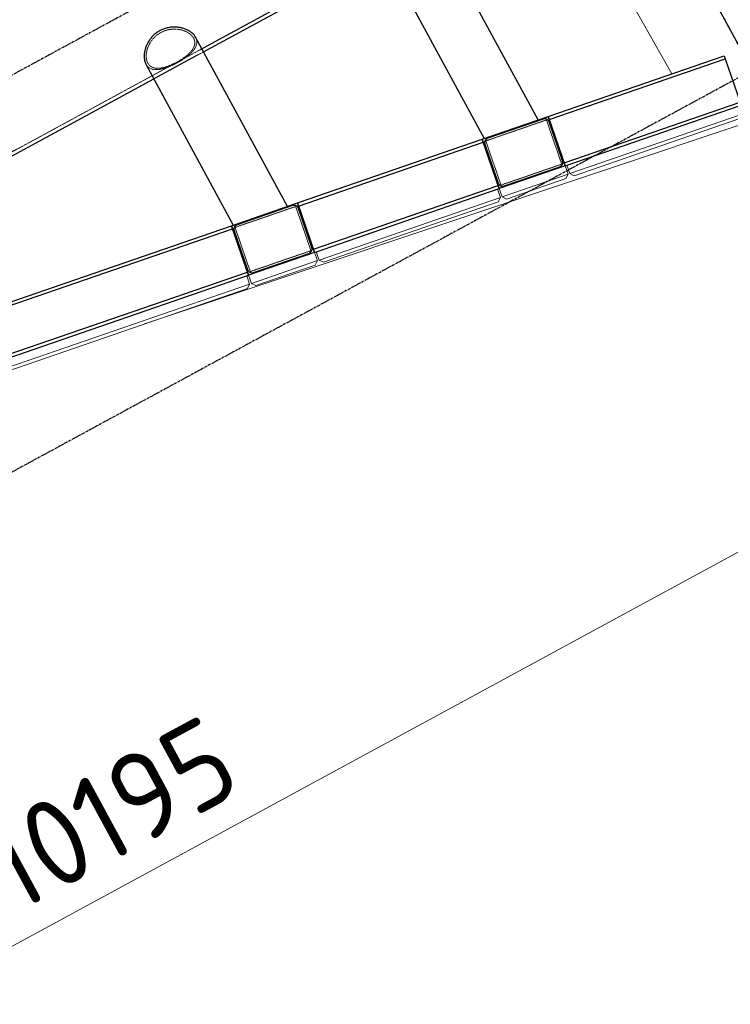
# Model space of a CAD drawing. Header units: millimetres. Extents: x 1069 to 250059, y -65909 to 70891.
# Tile 18 of 109: x 80057 to 84131, y -10234 to -4589. Entities that reach past the tile are written whole.
import ezdxf

# ---------------------------------------------------------------- set-up
doc = ezdxf.new("R2010")
doc.units = ezdxf.units.MM
doc.linetypes.add('Grid Line', pattern=[22.225, 12.7, -3.175, 3.175, -3.175])
doc.linetypes.add('XX-HIDDEN', pattern=[4, 2, -2])
for name, color, linetype, lineweight in [('B-WE-KW-KUNSTWERK-GV', 5, 'Continuous', 18), ('B-WE-VH-VERHARDING_BETON-GV', 252, 'Continuous', 18), ('iw-bs-remmingwerk', 213, 'Continuous', 18), ('N-CO-BC-BETONVORM-G', 50, 'Continuous', 25), ('N-CO-BC-BETONVORM-G-2', 50, 'XX-HIDDEN', 18), ('N-CO-BC-BETONVORM-GN', 10, 'XX-HIDDEN', 18), ('N-CO-KC-KUNSTSTOFVORM-G', 7, 'Continuous', 13), ('N-CO-SC-STAALVORM-G', 10, 'Continuous', 25), ('X-XX-AL-M', 7, 'Continuous', 18), ('X-XX-AL-M-200', 7, 'Continuous', 18), ('X_XX_AL_STRAMIENLIJN_G-1', 7, 'Grid Line', 25), ('XR-463688-BGT_Blauwverlaat_dwg-1', 240, 'Continuous', 13), ('XR-463688-Blauwverlaat_Remmingswerken_dwg-1', 213, 'Continuous', 18)]:
    doc.layers.add(name, color=color, linetype=linetype, lineweight=lineweight)
doc.styles.add('NLCS-ISO_3', font='NLCS-ISO.ttf', dxfattribs={"height": 500})
doc.dimstyles.new('2_5_NLCS_diagonal', dxfattribs={"dimscale": 304.8, "dimtxt": 501.377484, "dimasz": 1.312336, "dimexe": 1.968504, "dimexo": 0.0625, "dimgap": 0, "dimtad": 1, "dimdec": 0, "dimzin": 0, "dimdsep": 46, "dimtxsty": 'NLCS-ISO_3', "dimblk1": 'OBLIQUE', "dimblk2": 'OBLIQUE', "dimsah": 1, "dimcen": 0.09, "dimdle": 1.312336, "dimazin": 0, "dimtfac": 1, "dimtdec": 4, "dimtix": 1, "dimtmove": 0, "dimatfit": 3, "dimfxl": 1.968504, "dimfxlon": 1, "dimtvp": 1, "dimtolj": 1, "dimtzin": 0, "dimarcsym": 2})

# ---------------------------------------------------------------- blocks, each defined once
blk = doc.blocks.new('XR-463688-Blauwverlaat_Remmingswerken_dwg-3327467-N_A_P_ Copy 1')
at = {"layer": 'iw-bs-remmingwerk'}
blk.add_line((-2247.3, 5997.5), (1399.1, 7217.3), dxfattribs=at)
blk = doc.blocks.new('GM_Tussenpijler - GM_Tussenpijler-3410576-N_A_P_ Copy 1')
at = {"layer": 'N-CO-BC-BETONVORM-G'}
blk.add_line((-5389.4, -1364), (-3481.1, -4879.3), dxfattribs=at)
blk = doc.blocks.new('GM_afdekklepje - GM_afdekklepje-3582460-N_A_P_ Copy 1')
at = {"layer": 'N-CO-SC-STAALVORM-G'}
for p, q in [((-195, 118), (-195, -118)), ((168, 145), (-168, 145)), ((195, -118), (195, 118)), ((-168, -145), (168, -145))]:
    blk.add_line(p, q, dxfattribs=at)
for centre, start, end in [((-168, 118), 90, 180), ((168, 118), 360, 90), ((-168, -118), 180, 270), ((168, -118), 270, 360)]:
    blk.add_arc(centre, 27, start, end, dxfattribs=at)
blk = doc.blocks.new('GM_Hakorit_3820 - GM_Hakorit_3820-3593615-N_A_P_ Copy 1')
at = {"layer": 'N-CO-KC-KUNSTSTOFVORM-G'}
for p, q in [((-200, 0), (-200, -50)), ((200, -50), (200, 0)), ((-200, -50), (200, -50)), ((-180, -70), (-200, -50)), ((200, -50), (180, -70)), ((180, -70), (-180, -70))]:
    blk.add_line(p, q, dxfattribs=at)
blk = doc.blocks.new('GM_Hakorit_2850 - GM_Hakorit_2850-3594086-N_A_P_ Copy 1')
at = {"layer": 'N-CO-KC-KUNSTSTOFVORM-G'}
for p, q in [((-200, 0), (-200, -50)), ((200, -50), (200, 0)), ((-200, -50), (200, -50)), ((-180, -70), (-200, -50)), ((200, -50), (180, -70)), ((180, -70), (-180, -70))]:
    blk.add_line(p, q, dxfattribs=at)
blk = doc.blocks.new('GM_Hakorit_1100 - GM_Hakorit_1100-3713549-N_A_P_ Copy 1')
at = {"layer": 'N-CO-KC-KUNSTSTOFVORM-G'}
for p, q in [((-550, -50), (-550, 0)), ((550, 0), (550, -50)), ((550, -50), (-550, -50)), ((-550, -50), (-530, -70)), ((530, -70), (550, -50)), ((530, -70), (-530, -70))]:
    blk.add_line(p, q, dxfattribs=at)
blk = doc.blocks.new('GM_Hakorit_2620 - GM_Hakorit_2620-3643089-N_A_P_ Copy 1')
at = {"layer": 'N-CO-KC-KUNSTSTOFVORM-G'}
for p, q in [((-1310, -50), (-1310, 0)), ((1310, 0), (1310, -50)), ((1310, -50), (-1310, -50)), ((-1310, -50), (-1290, -70)), ((1290, -70), (1310, -50)), ((1290, -70), (-1290, -70))]:
    blk.add_line(p, q, dxfattribs=at)
blk = doc.blocks.new('GM_Hakorit_1045 - GM_Hakorit_1045-3715410-N_A_P_ Copy 1')
at = {"layer": 'N-CO-KC-KUNSTSTOFVORM-G'}
for p, q in [((-522.5, -50), (-522.5, 0)), ((522.5, 0), (522.5, -50)), ((522.5, -50), (-522.5, -50)), ((-522.5, -50), (-502.5, -70)), ((502.5, -70), (522.5, -50)), ((502.5, -70), (-502.5, -70))]:
    blk.add_line(p, q, dxfattribs=at)
blk = doc.blocks.new('NLI_Balk_Buis - ø813_20-V29-N_A_P_ Copy 1')
at = {"layer": 'N-CO-BC-BETONVORM-GN'}
for p, q in [((-2713.1, 406.5), (-3036.9, 406.5)), ((-1213.1, 406.5), (-1536.9, 406.5)), ((1786.9, 406.5), (1463.1, 406.5)), ((3286.9, 406.5), (2963.1, 406.5)), ((-3037, 386.5), (-3125, 386.5)), ((-2713.1, 386.5), (-3036.9, 386.5)), ((-1537, 386.5), (-2713.1, 386.5)), ((-1213.1, 386.5), (-1536.9, 386.5)), ((1474.7, 386.5), (-1213.1, 386.5)), ((1775.3, 386.5), (1474.7, 386.5)), ((2998, 386.5), (1775.3, 386.5)), ((3252, 386.5), (2998, 386.5)), ((3375, 386.5), (3252, 386.5)), ((-3037, -386.5), (-3125, -386.5)), ((-2713.1, -386.5), (-3036.9, -386.5)), ((-1537, -386.5), (-2713.1, -386.5)), ((-1213.1, -386.5), (-1536.9, -386.5)), ((1474.7, -386.5), (-1213.1, -386.5)), ((1775.3, -386.5), (1474.7, -386.5)), ((2998, -386.5), (1775.3, -386.5)), ((3252, -386.5), (2998, -386.5)), ((3375, -386.5), (3252, -386.5)), ((-3039.4, -406.5), (-2713.1, -406.5)), ((-1536.9, -406.5), (-1213.1, -406.5)), ((1463.1, -406.5), (1786.9, -406.5)), ((2963.1, -406.5), (3286.9, -406.5))]:
    blk.add_line(p, q, dxfattribs=at)
at = {"layer": 'N-CO-SC-STAALVORM-G'}
for p, q in [((-3037, 406.5), (-3125, 406.5)), ((-3125, -406.5), (-3125, 406.5)), ((-1537, 406.5), (-2713.1, 406.5)), ((1463, 406.5), (-1213.1, 406.5)), ((2963.1, 406.5), (1786.9, 406.5)), ((3375, 406.5), (3287, 406.5)), ((3375, 406.5), (3375, -406.5)), ((-3125, -406.5), (-3039.4, -406.5)), ((-2713.1, -406.5), (-1537, -406.5)), ((-1213.1, -406.5), (1463, -406.5)), ((1786.9, -406.5), (2963.1, -406.5)), ((3287, -406.5), (3375, -406.5))]:
    blk.add_line(p, q, dxfattribs=at)
blk = doc.blocks.new('XR-463688-BGT_Blauwverlaat_dwg-3328323-N_A_P_ Copy 1')
at = {"layer": 'B-WE-KW-KUNSTWERK-GV', "flags": 128}
blk.add_lwpolyline([(76099.2, -219473), (75728.5, -219676), (75988.1, -220136.1)], dxfattribs=at)
at = {"layer": 'B-WE-VH-VERHARDING_BETON-GV', "flags": 128}
blk.add_lwpolyline([(76099.2, -219473), (75728.5, -219676), (75988.1, -220136.1)], dxfattribs=at)
blk = doc.blocks.new('DIMBLOCK19-N_A_P_ Copy 1')
at = {"layer": 'X-XX-AL-M-200'}
for p, q in [((84194.6, -5080.5), (85550.4, -7578)), ((85264.1, -7050.7), (84194.6, -5080.5)), ((85264.1, -7050.7), (85344.5, -6779.5)), ((85264.1, -7050.7), (76303.9, -11914.8)), ((85264.1, -7050.7), (85183.8, -7321.9)), ((74414.5, -8434.3), (76590.2, -12442.2)), ((76303.9, -11914.8), (74414.5, -8434.3)), ((76303.9, -11914.8), (76384.3, -11643.7)), ((76303.9, -11914.8), (76223.6, -12186))]:
    blk.add_line(p, q, dxfattribs=at)
at = {"layer": 'X-XX-AL-M-200', "color": 0, "insert": (79795.7, -9278.2), "char_height": 500, "width": 1850.367, "attachment_point": 1, "rotation": 28.4956, "line_spacing_factor": 1.135194, "style": 'NLCS-ISO_3'}
blk.add_mtext('10195', dxfattribs=at)
blk = doc.blocks.new('_Oblique')
at = {"color": 0, "linetype": 'ByBlock', "lineweight": -2}
blk.add_line((-0.5, -0.5), (0.5, 0.5), dxfattribs=at)

msp = doc.modelspace()

# ---------------------------------------------------------------- linework, layer by layer
at = {"layer": 'N-CO-BC-BETONVORM-GN'}
for p, q in [((83077.2, -5163.9), (82729.3, -5284)), ((83164.6, -5417.3), (83077.2, -5163.9)), ((82729.3, -5284), (82816.7, -5537.3)), ((82816.7, -5537.3), (83164.6, -5417.3)), ((81639.7, -5659.9), (81291.8, -5779.9)), ((81727.1, -5913.2), (81639.7, -5659.9)), ((81291.8, -5779.9), (81379.2, -6033.2)), ((81379.2, -6033.2), (81727.1, -5913.2))]:
    msp.add_line(p, q, dxfattribs=at)
for points, knots in [([(80791.7, -4837.7), (80789.5, -4833.6), (80785.8, -4824.7), (80782.8, -4809.5), (80782.3, -4792.7), (80784.3, -4775), (80788.9, -4756.6), (80796, -4738.3), (80805.5, -4720.3), (80821.5, -4697.5), (80842.1, -4677.5), (80866.4, -4662.1), (80892.6, -4650.1), (80920.6, -4643.7), (80948.4, -4642.7), (80968.7, -4644.5), (80987.9, -4648.6), (81005.8, -4654.7), (81021.8, -4662.7), (81040.1, -4675.4), (81049.9, -4686.9), (81054.4, -4695.1)], [-1, -1, -1, -1, -0.954545, -0.909091, -0.863636, -0.818182, -0.772727, -0.727273, -0.681818, -0.636364, -0.545455, -0.5, -0.454545, -0.363636, -0.318182, -0.272727, -0.227273, -0.181818, -0.136364, -0.090909, 0, 0, 0, 0]), ([(81054.4, -4695.1), (81056.6, -4699.1), (81060, -4707.5), (81061.8, -4720.5), (81060.3, -4733.7), (81055.8, -4746.9), (81048.5, -4760.1), (81038.4, -4773), (81026, -4785.6), (81006.6, -4802.1), (80983.6, -4817.8), (80958.7, -4832.1), (80933.2, -4845.2), (80907.5, -4855.9), (80883.1, -4863.2), (80865.7, -4866.7), (80849.4, -4868.1), (80834.4, -4867.2), (80820.8, -4863.7), (80805.1, -4855.7), (80796.1, -4845.8), (80791.7, -4837.7)], [-1, -1, -1, -1, -0.954545, -0.909091, -0.863636, -0.818182, -0.772727, -0.727273, -0.681818, -0.636364, -0.545455, -0.5, -0.454545, -0.363636, -0.318182, -0.272727, -0.227273, -0.181818, -0.136364, -0.090909, 0, 0, 0, 0]), ([(81065.4, -4689.1), (81069.9, -4697.6), (81073.6, -4710.9), (81072, -4728.9), (81067.7, -4742.4), (81060.5, -4755.8), (81050.6, -4769), (81038.3, -4781.9), (81023.8, -4794.5), (81012.4, -4803.1), (81006.2, -4807.5), (81005.7, -4807.9)], [0, 0, 0, 0, 0.0869565, 0.1304348, 0.173913, 0.2173913, 0.2608696, 0.3043478, 0.3478261, 0.3913043, 0.3950423, 0.3950423, 0.3950423, 0.3950423]), ([(80912.8, -4858.3), (80912.3, -4858.5), (80905.2, -4861.3), (80891.8, -4866.2), (80873.3, -4871.5), (80855.7, -4874.8), (80839.3, -4875.9), (80824.1, -4874.7), (80808.2, -4870.3), (80792.7, -4860.9), (80784.1, -4850), (80780.7, -4843.6)], [0.6049514, 0.6049514, 0.6049514, 0.6049514, 0.6086957, 0.6521739, 0.6956522, 0.7391304, 0.7826087, 0.826087, 0.8695652, 0.9347826, 1, 1, 1, 1]), ([(81004.8, -4808.5), (80999.8, -4812), (80988.6, -4819.4), (80970.5, -4830.3), (80950.8, -4841), (80931.7, -4850.3), (80919.4, -4855.6), (80913.8, -4857.9)], [0.3972157, 0.3972157, 0.3972157, 0.3972157, 0.4347826, 0.4782609, 0.5217391, 0.5652174, 0.6027782, 0.6027782, 0.6027782, 0.6027782])]:
    msp.add_open_spline(points, degree=3, knots=knots, dxfattribs=at)
for points in [[(80946, -4631.5), (80945.7, -4631.5), (80945.4, -4631.5), (80945.1, -4631.5)], [(81028.1, -4653.2), (81027.8, -4653), (81027.5, -4652.8), (81027.2, -4652.7)], [(80797.9, -4711.4), (80797.7, -4711.6), (80797.6, -4711.9), (80797.4, -4712.1)], [(80771, -4791.8), (80770.9, -4792.1), (80770.9, -4792.4), (80770.9, -4792.8)]]:
    msp.add_open_spline(points, degree=3, dxfattribs=at)
at = {"layer": 'N-CO-SC-STAALVORM-G'}
for p, q in [((83029.6, -5163.4), (82392.4, -3989.6)), ((82107.7, -4144.1), (82719.2, -5270.5)), ((81592.1, -5659.4), (81065.4, -4689.1)), ((83087.1, -5143.6), (84096, -4795.6)), ((84096, -4795.6), (84102.2, -4813.5)), ((80780.7, -4843.6), (81281.7, -5766.4)), ((83093.3, -5161.6), (84102.2, -4813.5)), ((84102.2, -4813.5), (84187.6, -5061.2)), ((83178.8, -5409.2), (84187.6, -5061.2)), ((83184.9, -5427.2), (84193.8, -5079.2)), ((82709, -5274.1), (83087.1, -5143.6)), ((83087.1, -5143.6), (83184.9, -5427.2)), ((83093.3, -5161.6), (83087.1, -5143.6)), ((81649.6, -5639.5), (82709, -5274.1)), ((81655.8, -5657.5), (82715.2, -5292)), ((82806.8, -5557.7), (82709, -5274.1)), ((82709, -5274.1), (82715.2, -5292)), ((83184.9, -5427.2), (83178.8, -5409.2)), ((83184.9, -5427.2), (82806.8, -5557.7)), ((81741.2, -5905.2), (82800.6, -5539.7)), ((81747.4, -5923.1), (82806.8, -5557.7)), ((82800.6, -5539.7), (82806.8, -5557.7)), ((81271.4, -5770), (81649.6, -5639.5)), ((81649.6, -5639.5), (81747.4, -5923.1)), ((81655.8, -5657.5), (81649.6, -5639.5)), ((78774.5, -6631.4), (81271.4, -5770)), ((78780.6, -6649.3), (81277.6, -5787.9)), ((81271.4, -5770), (81277.6, -5787.9)), ((81369.3, -6053.6), (81271.4, -5770)), ((81747.4, -5923.1), (81369.3, -6053.6)), ((81747.4, -5923.1), (81741.2, -5905.2)), ((78866.1, -6897), (81363.1, -6035.6)), ((81363.1, -6035.6), (81369.3, -6053.6)), ((78872.3, -6915), (81369.3, -6053.6))]:
    msp.add_line(p, q, dxfattribs=at)
for points, knots in [([(80945, -4631.5), (80941.7, -4631.4), (80931.2, -4631.6), (80913.3, -4633.5), (80891.6, -4638.6), (80870.7, -4646.5), (80851, -4657.2), (80833, -4670.4), (80816.9, -4685.8), (80805.6, -4699.8), (80799.7, -4708.5), (80797.9, -4711.3)], [0.3277325, 0.3277325, 0.3277325, 0.3277325, 0.3478261, 0.3913043, 0.4347826, 0.4782609, 0.5217391, 0.5652174, 0.6086957, 0.6521739, 0.6722601, 0.6722601, 0.6722601, 0.6722601]), ([(81027.1, -4652.7), (81023.3, -4650.5), (81013.8, -4645.7), (80997.3, -4639.3), (80977.5, -4634.3), (80960.2, -4632), (80949.5, -4631.5), (80946, -4631.5)], [0.1427617, 0.1427617, 0.1427617, 0.1427617, 0.173913, 0.2173913, 0.2608696, 0.3043478, 0.3257768, 0.3257768, 0.3257768, 0.3257768]), ([(81065.4, -4689.1), (81060.8, -4680.6), (81050.7, -4668.6), (81035.6, -4657.7), (81029.3, -4653.9), (81028.1, -4653.2)], [0, 0, 0, 0, 0.0869565, 0.1304348, 0.1400978, 0.1400978, 0.1400978, 0.1400978]), ([(80797.4, -4712.2), (80795.5, -4715.1), (80790.1, -4724.3), (80782.6, -4740.1), (80776, -4759.4), (80772.3, -4776.7), (80771.2, -4787.4), (80771, -4791.7)], [0.6742159, 0.6742159, 0.6742159, 0.6742159, 0.6956522, 0.7391304, 0.7826087, 0.826087, 0.857229, 0.857229, 0.857229, 0.857229]), ([(80770.9, -4792.8), (80770.8, -4794.2), (80770.5, -4804.5), (80772.1, -4822.9), (80777.3, -4837.3), (80780.7, -4843.6)], [0.8598941, 0.8598941, 0.8598941, 0.8598941, 0.8695652, 0.9347826, 1, 1, 1, 1])]:
    msp.add_open_spline(points, degree=3, knots=knots, dxfattribs=at)
at = {"layer": 'X_XX_AL_STRAMIENLIJN_G-1'}
for p, q in [((66565.5, 27708.6), (100335.9, -34500.1)), ((114529.4, 11554.8), (61168.2, -17412.7)), ((107438.6, 9981.2), (72200.3, -9148.1))]:
    msp.add_line(p, q, dxfattribs=at)

# ---------------------------------------------------------------- block references
at = {"layer": 'N-CO-BC-BETONVORM-G'}
msp.add_blockref('GM_Tussenpijler - GM_Tussenpijler-3410576-N_A_P_ Copy 1', (87737.1, 0), dxfattribs=at)
for name, p, rotation in [('GM_Hakorit_1045 - GM_Hakorit_1045-3715410-N_A_P_ Copy 1', (83688.3, -5253.5), 19.0332841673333), ('GM_afdekklepje - GM_afdekklepje-3582460-N_A_P_ Copy 1', (82947, -5350.6), 19.03328416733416), ('GM_Hakorit_2850 - GM_Hakorit_2850-3594086-N_A_P_ Copy 1', (82995.9, -5492.4), 19.03328416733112), ('GM_Hakorit_1100 - GM_Hakorit_1100-3713549-N_A_P_ Copy 1', (82277.1, -5740.4), 19.0332841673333), ('GM_afdekklepje - GM_afdekklepje-3582460-N_A_P_ Copy 1', (81509.4, -5846.6), 19.03328416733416), ('GM_Hakorit_3820 - GM_Hakorit_3820-3593615-N_A_P_ Copy 1', (81558.3, -5988.4), 19.03328416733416), ('GM_Hakorit_2620 - GM_Hakorit_2620-3643089-N_A_P_ Copy 1', (80120.8, -6484.3), 19.0332841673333)]:
    msp.add_blockref(name, p, dxfattribs=dict(at, rotation=rotation))
at = {"layer": 'N-CO-BC-BETONVORM-G-2', "rotation": 28.49560637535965}
msp.add_blockref('NLI_Balk_Buis - ø813_20-V29-N_A_P_ Copy 1', (79346.7, -5268.7), dxfattribs=at)
at = {"layer": 'XR-463688-BGT_Blauwverlaat_dwg-1'}
msp.add_blockref('XR-463688-BGT_Blauwverlaat_dwg-3328323-N_A_P_ Copy 1', (7807.6, 215237), dxfattribs=at)
at = {"layer": 'XR-463688-Blauwverlaat_Remmingswerken_dwg-1'}
msp.add_blockref('XR-463688-Blauwverlaat_Remmingswerken_dwg-3327467-N_A_P_ Copy 1', (83020.7, -12330.7), dxfattribs=at)

# ---------------------------------------------------------------- dimensions: what is measured, and where the dimension line sits
at = {"layer": 'X-XX-AL-M'}
dim = msp.add_linear_dim(base=(76303.9, -11914.8), p1=(84194.6, -5080.5), p2=(74414.5, -8434.3), angle=28.4956, dimstyle='2_5_NLCS_diagonal', override={"dimpost": '<>', "dimfxl": 10339.151921}, dxfattribs=at)
dim.commit()
dim.dimension.update_dxf_attribs({"geometry": 'DIMBLOCK19-N_A_P_ Copy 1', "text_midpoint": (80664.7, -9263.1)})

doc.saveas('drawing.dxf')
